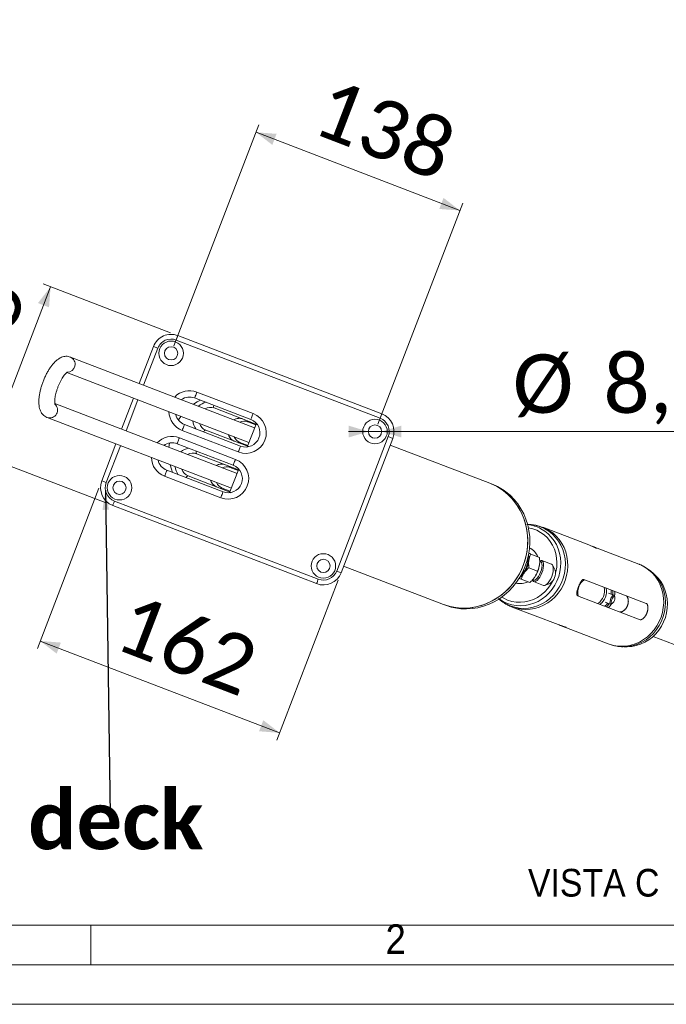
# Model space of a CAD drawing. Header units: millimetres. Extents: x 50 to 4179, y 50 to 2920.
# Tile 2 of 16: x 455 to 864, y 50 to 672. Entities that reach past the tile are written whole.
import ezdxf

# ---------------------------------------------------------------- set-up
doc = ezdxf.new("R2010")
doc.units = ezdxf.units.MM
doc.header["$LTSCALE"] = 5
doc.linetypes.add('SLD-Solido', pattern=[0])
doc.styles.add('SLDTEXTSTYLE0', font='CALIBRIB.TTF')
doc.styles.add('SLDTEXTSTYLE1', font='GOTHIC.TTF', dxfattribs={"width": 0.913})
doc.styles.add('SLDTEXTSTYLE4', font='CALIBRI.TTF')
doc.styles.get("Standard").update_dxf_attribs({"font": 'CALIBRIB.TTF'})
doc.dimstyles.new('SLDDIMSTYLE0', dxfattribs={"dimtxt": 37.041667, "dimasz": 12.5, "dimexe": 0, "dimexo": 0.0625, "dimgap": 9.260417, "dimtad": 1, "dimrnd": 1e-09, "dimzin": 12, "dimdsep": 46, "dimtxsty": 'SLDTEXTSTYLE0', "dimsah": 1, "dimcen": 0.09, "dimadec": 0, "dimazin": 3, "dimtfac": 1, "dimtofl": 0, "dimtmove": 0, "dimatfit": 3, "dimfxl": 0, "dimfrac": 2, "dimtolj": 1, "dimtzin": 12, "dimarcsym": 0})
doc.dimstyles.new('SLDDIMSTYLE3', dxfattribs={"dimtxt": 37.041667, "dimasz": 12.5, "dimexe": 0, "dimexo": 0.0625, "dimgap": 9.260417, "dimtad": 1, "dimrnd": 1e-09, "dimzin": 12, "dimdsep": 46, "dimtxsty": 'SLDTEXTSTYLE0', "dimsah": 1, "dimcen": 0, "dimadec": 0, "dimazin": 3, "dimtfac": 1, "dimtofl": 0, "dimtmove": 0, "dimatfit": 3, "dimfxl": 0, "dimfrac": 2, "dimtolj": 1, "dimtzin": 12, "dimarcsym": 0})
doc.dimstyles.new('SLDDIMSTYLE5', dxfattribs={"dimtxt": 0.18, "dimasz": 12.5, "dimexe": 0, "dimexo": 0.0625, "dimgap": 0, "dimtad": 0, "dimtih": 1, "dimtoh": 1, "dimdec": 0, "dimrnd": 1e-09, "dimzin": 0, "dimdsep": 46, "dimtxsty": 'Standard', "dimsah": 1, "dimcen": 0.09, "dimadec": 0, "dimazin": 0, "dimtfac": 12.5, "dimtdec": 0, "dimtofl": 0, "dimtmove": 0, "dimatfit": 3, "dimfxl": 0, "dimfrac": 2, "dimtolj": 1, "dimtzin": 0, "dimarcsym": 0})
doc.dimstyles.new('SLDDIMSTYLE6', dxfattribs={"dimtxt": 37.041667, "dimasz": 12.5, "dimexe": 0, "dimexo": 0.0625, "dimgap": 9.260417, "dimtad": 1, "dimrnd": 1e-09, "dimzin": 12, "dimdsep": 46, "dimtxsty": 'SLDTEXTSTYLE0', "dimsah": 1, "dimcen": 0, "dimadec": 0, "dimazin": 3, "dimtfac": 1, "dimtmove": 0, "dimatfit": 3, "dimfxl": 0, "dimfrac": 2, "dimtolj": 1, "dimtzin": 12, "dimarcsym": 0})

# ---------------------------------------------------------------- blocks, each defined once
blk = doc.blocks.new('_D_8')
at = {"color": 7, "linetype": 'SLD-Solido', "lineweight": 0}
for q in [(467.07, 786.22), (370.3, 618.62)]:
    blk.add_line((447.07, 751.58), q, dxfattribs=at)
blk.add_solid([(447.07, 751.58), (437.57, 742.63), (444.06, 738.88)], dxfattribs=at)
at = {"color": 7, "linetype": 'SLD-Solido', "lineweight": 0, "insert": (328, 643.05), "char_height": 37.042, "attachment_point": 1, "rotation": 60, "style": 'SLDTEXTSTYLE4'}
blk.add_mtext('R40', dxfattribs=at)
blk = doc.blocks.new('_D_10')
at = {"color": 7, "linetype": 'SLD-Solido', "lineweight": 0}
for p, q in [((552.42, 466.2), (606.06, 605.94)), ((604.27, 601.27), (733.1, 551.82)), ((681.26, 416.75), (734.9, 556.49))]:
    blk.add_line(p, q, dxfattribs=at)
for points in [[(604.27, 601.27), (614.6, 593.29), (617.28, 600.29)], [(733.1, 551.82), (722.78, 559.8), (720.09, 552.8)]]:
    blk.add_solid(points, dxfattribs=at)
at = {"color": 7, "linetype": 'SLD-Solido', "lineweight": 0, "insert": (651.33, 636.11), "char_height": 37.042, "attachment_point": 1, "rotation": 339, "style": 'SLDTEXTSTYLE4'}
blk.add_mtext('138', dxfattribs=at)
blk = doc.blocks.new('_D_11')
at = {"color": 7, "linetype": 'SLD-Solido', "lineweight": 0}
for p, q in [((505.02, 376.21), (466.17, 275.01)), ((656.26, 318.15), (617.41, 216.95)), ((467.97, 279.67), (619.21, 221.62))]:
    blk.add_line(p, q, dxfattribs=at)
for points in [[(467.97, 279.67), (478.29, 271.69), (480.98, 278.69)], [(619.21, 221.62), (608.88, 229.6), (606.19, 222.6)]]:
    blk.add_solid(points, dxfattribs=at)
at = {"color": 7, "linetype": 'SLD-Solido', "lineweight": 0, "insert": (526.22, 310.21), "char_height": 37.042, "attachment_point": 1, "rotation": 339, "style": 'SLDTEXTSTYLE4'}
blk.add_mtext('162', dxfattribs=at)
blk = doc.blocks.new('_D_12')
at = {"color": 7, "linetype": 'SLD-Solido', "lineweight": 0}
for p, q in [((550.26, 474.53), (469.8, 505.42)), ((474.47, 503.62), (433.25, 396.26)), ((509.05, 367.17), (428.59, 398.05))]:
    blk.add_line(p, q, dxfattribs=at)
for points in [[(474.47, 503.62), (466.49, 493.3), (473.49, 490.61)], [(433.25, 396.26), (441.23, 406.59), (434.23, 409.28)]]:
    blk.add_solid(points, dxfattribs=at)
at = {"color": 7, "linetype": 'SLD-Solido', "lineweight": 0, "insert": (394.29, 432.58), "char_height": 37.042, "attachment_point": 1, "rotation": 69, "style": 'SLDTEXTSTYLE4'}
blk.add_mtext('115', dxfattribs=at)
blk = doc.blocks.new('_D_13')
at = {"color": 7, "linetype": 'SLD-Solido', "lineweight": 0}
for p, q in [((675.26, 412.08), (662.76, 412.08)), ((683.66, 412.08), (675.26, 412.08)), ((683.66, 412.08), (911.7, 412.08))]:
    blk.add_line(p, q, dxfattribs=at)
for points in [[(675.26, 412.08), (662.76, 415.83), (662.76, 408.33)], [(683.66, 412.08), (696.16, 408.33), (696.16, 415.83)]]:
    blk.add_solid(points, dxfattribs=at)
at = {"color": 7, "linetype": 'SLD-Solido', "lineweight": 0, "char_height": 37.042, "attachment_point": 1, "style": 'SLDTEXTSTYLE4'}
for s, insert in [('%%c', (766.54, 460.9)), ('8,40', (823.82, 460.9))]:
    blk.add_mtext(s, dxfattribs=dict(at, insert=insert))
blk = doc.blocks.new('SW_NOTE_7')
at = {"color": 0, "linetype": 'Continuous', "lineweight": 0, "char_height": 37.0417, "attachment_point": 1, "style": 'SLDTEXTSTYLE0'}
for s, insert in [('4 screw to fix', (-392.02, 69.59)), ('upper part on deck', (-392.02, 15.2))]:
    blk.add_mtext(s, dxfattribs=dict(at, insert=insert))

msp = doc.modelspace()

# ---------------------------------------------------------------- linework, layer by layer
at = {"color": 7, "linetype": 'SLD-Solido', "lineweight": 15}
for p, q in [((682.689, 420.481), (553.855, 469.936)), ((554.93, 472.736), (683.764, 423.282)), ((530.467, 442.494), (539.427, 465.834)), ((542.227, 464.759), (539.427, 465.834)), ((603.386, 414.503), (486.991, 459.183)), ((484.633, 449.377), (599.803, 405.168)), ((566.943, 437.062), (602.419, 423.444)), ((592.277, 385.562), (477.104, 429.773)), ((519.358, 413.553), (526.884, 433.158)), ((600.986, 419.709), (565.51, 433.327)), ((604.896, 416.601), (577.878, 426.973)), ((472.298, 420.907), (588.693, 376.227)), ((604.103, 416.371), (599.057, 418.308)), ((593.102, 399.171), (557.626, 412.789)), ((559.059, 416.523), (594.535, 402.905)), ((572.502, 412.969), (599.521, 402.598)), ((604.282, 416.837), (598.907, 402.834)), ((555.834, 408.121), (591.31, 394.503)), ((594.04, 405.237), (599.086, 403.3)), ((655.254, 323.897), (687.866, 408.853)), ((690.667, 407.778), (658.055, 322.822)), ((690.667, 407.778), (687.866, 408.853)), ((506.815, 380.878), (515.774, 404.217)), ((589.877, 390.768), (554.4, 404.386)), ((752.072, 379.387), (689.054, 403.577)), ((593.787, 387.66), (566.768, 398.032)), ((547.95, 387.582), (583.426, 373.964)), ((593.173, 387.896), (587.797, 373.893)), ((592.994, 387.43), (587.947, 389.367)), ((509.616, 379.803), (506.815, 380.878)), ((581.992, 370.23), (546.516, 383.848)), ((561.393, 384.028), (588.412, 373.657)), ((582.93, 376.296), (587.976, 374.359)), ((753.411, 378.873), (752.072, 379.387)), ((514.793, 368.175), (643.627, 318.721)), ((642.552, 315.92), (513.718, 365.375)), ((814.501, 340.427), (785.55, 351.54)), ((846.128, 328.286), (817.16, 339.406)), ((777.921, 334.652), (783.364, 332.563)), ((783.964, 330.114), (783.537, 330.278)), ((790.992, 328.182), (784.829, 330.547)), ((658.055, 322.822), (655.254, 323.897)), ((659.668, 327.023), (722.686, 302.833)), ((776.738, 326.001), (782.181, 323.912)), ((793.341, 324.434), (791.754, 327.446)), ((771.829, 318.781), (777.271, 316.692)), ((778.928, 318.274), (779.356, 318.11)), ((811.434, 318.574), (850.912, 303.42)), ((856.343, 321.516), (854.759, 322.96)), ((779.709, 317.209), (785.872, 314.843)), ((786.93, 314.88), (790.126, 316.057)), ((846.97, 293.15), (807.492, 308.305)), ((830.46, 308.593), (827.095, 309.885)), ((831.01, 307.542), (830.763, 308.231)), ((722.686, 302.833), (724.024, 302.319)), ((766.198, 301.127), (795.149, 290.013)), ((824.945, 304.283), (828.31, 302.991)), ((828.777, 303.058), (829.422, 303.404)), ((797.808, 288.992), (826.777, 277.872)), ((855.178, 282.502), (940.879, 249.604)), ((836.754, 276.055), (838.897, 276.068)), ((100, 100), (4105, 100))]:
    msp.add_line(p, q, dxfattribs=at)
at = {"color": 8, "linetype": 'SLD-Solido', "lineweight": 15}
for p, q in [((542.227, 464.759), (533.268, 441.419)), ((529.685, 432.083), (522.159, 412.478)), ((518.575, 403.142), (509.616, 379.803))]:
    msp.add_line(p, q, dxfattribs=at)
at = {"color": 7, "linetype": 'SLD-Solido', "lineweight": 0}
for p, q in [((500, 75), (500, 100)), ((75, 75), (4130, 75)), ((50, 50), (4155, 50))]:
    msp.add_line(p, q, dxfattribs=at)
at = {"color": 7, "linetype": 'SLD-Solido', "lineweight": 15, "flags": 128}
for points in [[(554.93, 472.736), (554.909, 472.682), (554.848, 472.523), (554.749, 472.264), (554.615, 471.916), (554.452, 471.492), (554.266, 471.007), (554.065, 470.482), (553.855, 469.936)], [(566.943, 437.062), (566.664, 436.333), (566.395, 435.633), (566.147, 434.987), (565.93, 434.421), (565.751, 433.957), (565.619, 433.612), (565.537, 433.399), (565.51, 433.327)], [(569.136, 431.935), (567.165, 430.869), (564.763, 429.33)], [(602.419, 423.444), (602.14, 422.715), (601.871, 422.015), (601.623, 421.369), (601.406, 420.803), (601.227, 420.339), (601.095, 419.994), (601.013, 419.781), (600.986, 419.709)], [(683.764, 423.282), (683.744, 423.228), (683.682, 423.068), (683.583, 422.81), (683.449, 422.461), (683.286, 422.037), (683.1, 421.553), (682.899, 421.027), (682.689, 420.481)], [(556.804, 421.673), (556.79, 421.655), (555.191, 419.386)], [(559.059, 416.523), (559.032, 416.451), (558.95, 416.239), (558.818, 415.894), (558.639, 415.429), (558.422, 414.863), (558.174, 414.218), (557.905, 413.517), (557.626, 412.789)], [(549.61, 404.847), (549.28, 402.091), (549.278, 402.068)], [(555.834, 408.121), (555.554, 407.392), (555.285, 406.692), (555.038, 406.046), (554.82, 405.48), (554.642, 405.016), (554.51, 404.671), (554.428, 404.458), (554.4, 404.386)], [(594.535, 402.905), (594.508, 402.833), (594.426, 402.621), (594.294, 402.276), (594.115, 401.811), (593.898, 401.245), (593.65, 400.6), (593.381, 399.899), (593.102, 399.171)], [(591.31, 394.503), (591.03, 393.774), (590.761, 393.074), (590.514, 392.428), (590.296, 391.862), (590.118, 391.398), (589.986, 391.053), (589.904, 390.84), (589.877, 390.768)], [(547.95, 387.582), (547.922, 387.51), (547.841, 387.298), (547.708, 386.953), (547.53, 386.488), (547.313, 385.922), (547.065, 385.277), (546.796, 384.576), (546.516, 383.848)], [(550.07, 391.053), (550.825, 388.301), (551.576, 386.19)], [(583.426, 373.964), (583.398, 373.892), (583.317, 373.68), (583.184, 373.335), (583.006, 372.87), (582.789, 372.304), (582.541, 371.659), (582.272, 370.958), (581.992, 370.23)], [(752.072, 379.387), (752.906, 379.054), (756.151, 377.52), (759.231, 375.665), (762.119, 373.506), (764.789, 371.063), (767.218, 368.356), (769.386, 365.411), (771.272, 362.251), (772.86, 358.906), (774.136, 355.404), (775.09, 351.777), (775.712, 348.056), (775.997, 344.274), (775.943, 340.464), (775.549, 336.66), (774.821, 332.895), (773.763, 329.202), (772.386, 325.614), (770.701, 322.162), (768.723, 318.876), (766.47, 315.786), (763.961, 312.918), (761.218, 310.298), (758.266, 307.949), (755.13, 305.892), (751.839, 304.143), (748.42, 302.72), (744.904, 301.634), (741.323, 300.895), (737.706, 300.51), (734.087, 300.481), (730.496, 300.809), (726.966, 301.491), (723.528, 302.522), (722.686, 302.833)], [(773.114, 327.393), (774.333, 331.037), (775.227, 334.77), (775.788, 338.559), (776.012, 342.37), (775.897, 346.17), (775.443, 349.926), (774.654, 353.604), (773.538, 357.173), (772.104, 360.6), (770.365, 363.856), (768.336, 366.912), (766.035, 369.741), (763.482, 372.319), (760.7, 374.622), (757.713, 376.631), (754.547, 378.328), (752.072, 379.387)], [(762.084, 374.075), (764.859, 371.77), (767.406, 369.191), (769.701, 366.362), (771.724, 363.307), (773.458, 360.053), (774.888, 356.628), (776, 353.062), (776.785, 349.387), (777.236, 345.636), (777.35, 341.84), (777.125, 338.033), (776.563, 334.248), (775.67, 330.519), (774.452, 326.879)], [(514.793, 368.175), (514.583, 367.629), (514.381, 367.103), (514.196, 366.619), (514.033, 366.195), (513.899, 365.847), (513.8, 365.588), (513.738, 365.428), (513.718, 365.375)], [(815.817, 339.875), (816.763, 339.554), (817.899, 339.107), (818.779, 338.696), (819.324, 338.383), (819.478, 338.233), (819.227, 338.293), (818.613, 338.562), (817.701, 339), (816.572, 339.538), (815.34, 340.087), (814.501, 340.427), (814.501, 340.427)], [(783.354, 330.313), (783.399, 330.339), (784.162, 330.612), (784.829, 330.547), (785.369, 330.148), (785.753, 329.435), (785.962, 328.443), (785.986, 327.222), (785.824, 325.834), (785.484, 324.347), (784.982, 322.837)], [(783.964, 330.114), (784.242, 329.958), (784.68, 329.392), (784.943, 328.519), (785.015, 327.391), (784.893, 326.072), (784.582, 324.639), (784.101, 323.175)], [(722.686, 302.833), (725.234, 301.964), (728.722, 301.106), (732.286, 300.6), (735.895, 300.45), (739.517, 300.658), (743.12, 301.221), (746.672, 302.134), (750.143, 303.39), (753.502, 304.978), (756.719, 306.883), (759.767, 309.089), (762.617, 311.576), (765.246, 314.323), (767.629, 317.305), (769.747, 320.496), (771.581, 323.869), (773.114, 327.393)], [(774.452, 326.879), (772.921, 323.359), (771.09, 319.99), (768.975, 316.801), (766.595, 313.822), (763.971, 311.077), (761.125, 308.591), (758.082, 306.385), (754.87, 304.48), (751.516, 302.891), (748.05, 301.633), (744.502, 300.716), (740.903, 300.149), (737.285, 299.937), (733.68, 300.082)], [(791.144, 320.471), (791.646, 321.981), (791.987, 323.468), (792.149, 324.857), (792.125, 326.078), (791.915, 327.07), (791.531, 327.783), (790.992, 328.182)], [(643.627, 318.721), (643.417, 318.174), (643.216, 317.649), (643.03, 317.165), (642.867, 316.74), (642.733, 316.392), (642.634, 316.133), (642.573, 315.974), (642.552, 315.92)], [(784.982, 322.837), (784.344, 321.379), (783.603, 320.046), (782.794, 318.906), (781.959, 318.015), (781.14, 317.418), (780.377, 317.144), (779.709, 317.209), (779.17, 317.608), (778.786, 318.321), (778.769, 318.37)], [(784.101, 323.175), (783.479, 321.766), (782.751, 320.493), (781.96, 319.43), (781.151, 318.64), (780.371, 318.167), (779.667, 318.04), (779.356, 318.11)], [(785.872, 314.843), (786.539, 314.779), (787.302, 315.052), (788.122, 315.649), (788.956, 316.54), (789.765, 317.681), (790.507, 319.013), (791.144, 320.471)], [(856.343, 321.516), (858.309, 319.493), (860.043, 317.213), (861.505, 314.725), (862.674, 312.061), (863.535, 309.258), (864.076, 306.353), (864.29, 303.387), (864.173, 300.399), (863.728, 297.429), (862.96, 294.518), (861.881, 291.704), (860.503, 289.027), (858.847, 286.522), (856.934, 284.224), (854.79, 282.162), (852.444, 280.366), (849.929, 278.859), (847.278, 277.661), (844.526, 276.79), (841.712, 276.257), (838.897, 276.068)], [(828.628, 311.974), (828.795, 310.468), (828.768, 309.242)], [(828.777, 303.058), (828.718, 303.029), (828.31, 302.991), (828.031, 303.292), (827.916, 303.894), (827.978, 304.726), (828.209, 305.685), (828.583, 306.658), (829.053, 307.526), (829.563, 308.185), (830.052, 308.556), (830.46, 308.593), (830.46, 308.593)], [(830.768, 307.832), (831.009, 307.544), (831.084, 306.958), (830.979, 306.164), (830.711, 305.283), (830.32, 304.449), (829.867, 303.789), (829.42, 303.403), (829.047, 303.351), (828.806, 303.639), (828.732, 304.225), (828.837, 305.019), (829.105, 305.9), (829.495, 306.734), (829.948, 307.394), (830.395, 307.779), (830.768, 307.832)], [(830.46, 308.593), (830.738, 308.292), (830.763, 308.231)], [(830.98, 311.071), (831.012, 309.564), (830.851, 307.986)], [(827.527, 303.292), (826.645, 302.213), (825.71, 301.311)], [(829.006, 303.181), (828.07, 301.901), (827.038, 300.802)]]:
    msp.add_lwpolyline(points, dxfattribs=at)
at = {"color": 8, "linetype": 'SLD-Solido', "lineweight": 15, "flags": 128}
for points in [[(577.546, 428.707), (577.521, 428.538), (577.483, 428.066), (577.501, 427.659), (577.575, 427.334), (577.703, 427.102), (577.878, 426.973)], [(572.502, 412.969), (572.286, 412.991), (572.036, 412.904), (571.763, 412.711), (571.478, 412.421), (571.19, 412.045), (571.095, 411.903)], [(566.437, 399.766), (566.412, 399.597), (566.373, 399.125), (566.392, 398.718), (566.466, 398.393), (566.593, 398.161), (566.768, 398.032)], [(561.393, 384.028), (561.176, 384.05), (560.927, 383.963), (560.654, 383.77), (560.368, 383.48), (560.08, 383.104), (559.986, 382.962)], [(784.299, 350.667), (786.696, 349.187), (788.902, 347.414), (790.886, 345.374), (792.621, 343.094), (794.083, 340.606), (795.252, 337.942), (796.113, 335.139), (796.654, 332.234), (796.867, 329.268), (796.751, 326.28), (796.306, 323.31), (795.538, 320.399), (794.458, 317.585), (793.081, 314.908), (791.424, 312.403), (789.511, 310.105), (787.368, 308.043), (785.022, 306.247), (782.507, 304.74), (779.855, 303.542), (777.104, 302.671), (774.289, 302.138), (771.45, 301.949), (768.624, 302.108), (765.85, 302.612), (763.166, 303.455)], [(775.921, 353.357), (778.514, 353.194), (781.377, 352.673), (784.147, 351.803), (786.789, 350.596), (789.265, 349.067), (791.542, 347.237), (793.589, 345.132), (795.379, 342.779), (796.888, 340.211), (798.095, 337.461), (798.983, 334.568), (799.541, 331.571), (799.762, 328.509), (799.642, 325.425), (799.182, 322.36), (798.39, 319.356), (797.276, 316.452), (795.854, 313.689), (794.144, 311.104), (792.17, 308.731), (789.958, 306.604), (787.537, 304.75), (784.941, 303.195), (782.204, 301.959), (779.365, 301.06), (776.46, 300.509), (773.53, 300.315), (770.613, 300.479), (767.75, 300.999), (764.98, 301.869), (764.98, 301.869)], [(785.562, 351.535), (786.877, 350.983), (789.421, 349.63), (791.787, 347.974), (793.947, 346.035), (795.871, 343.84), (797.534, 341.416), (798.914, 338.796), (799.995, 336.013), (800.761, 333.104), (801.202, 330.107), (801.313, 327.061), (801.093, 324.005), (800.544, 320.979), (799.673, 318.023), (798.492, 315.176), (797.016, 312.474), (795.264, 309.953), (793.26, 307.645), (791.029, 305.581), (788.6, 303.787), (786.006, 302.288), (783.279, 301.101), (780.456, 300.244), (777.573, 299.727), (774.668, 299.557), (771.779, 299.736), (768.943, 300.261), (766.198, 301.127)], [(776.418, 351.309), (776.467, 351.301), (779.145, 350.661), (781.713, 349.675), (784.132, 348.359), (786.365, 346.732), (788.378, 344.819), (790.141, 342.649), (791.627, 340.256), (792.813, 337.674), (793.682, 334.944), (794.22, 332.107), (794.419, 329.205), (794.277, 326.283), (793.795, 323.386), (793.596, 322.569)], [(846.128, 328.286), (847.456, 327.729), (850, 326.376), (852.366, 324.72), (854.526, 322.781), (856.449, 320.586), (858.113, 318.162), (859.493, 315.542), (860.574, 312.759), (861.339, 309.85), (861.781, 306.853), (861.892, 303.807), (861.672, 300.751), (861.122, 297.725), (860.252, 294.769), (859.071, 291.922), (857.595, 289.22), (855.843, 286.699), (853.839, 284.391), (851.608, 282.327), (849.179, 280.533), (846.585, 279.034), (843.858, 277.847), (841.035, 276.99), (838.152, 276.473), (835.247, 276.303), (832.358, 276.482), (829.522, 277.007), (826.777, 277.872), (826.777, 277.872)], [(854.776, 322.946), (856.788, 320.872), (858.578, 318.519), (860.087, 315.951), (861.294, 313.202), (862.182, 310.309), (862.741, 307.311), (862.961, 304.25), (862.841, 301.165), (862.381, 298.1), (861.589, 295.096), (860.475, 292.192), (859.053, 289.429), (857.343, 286.844), (855.369, 284.472), (853.157, 282.344), (850.736, 280.49), (848.14, 278.935), (845.403, 277.699), (842.564, 276.8), (839.659, 276.249), (836.764, 276.055)], [(791.562, 317.272), (790.409, 315.27), (788.691, 312.894), (786.717, 310.745), (784.519, 308.856), (782.129, 307.255), (779.584, 305.967), (776.921, 305.01), (774.182, 304.4), (771.408, 304.146), (768.641, 304.252), (765.923, 304.715), (763.295, 305.53)], [(763.295, 305.53), (760.797, 306.683), (759.566, 307.408)]]:
    msp.add_lwpolyline(points, dxfattribs=at)
at = {"color": 7, "linetype": 'SLD-Solido', "lineweight": 15}
for centre, radius in [((550.63, 461.533), 7.75), ((550.63, 461.533), 4.2), ((679.464, 412.079), 7.75), ((679.464, 412.079), 4.2), ((518.018, 376.578), 7.75), ((518.018, 376.578), 4.2), ((646.852, 327.123), 7.75), ((646.852, 327.123), 4.2)]:
    msp.add_circle(centre, radius, dxfattribs=at)
for centre, radius, start, end in [((550.63, 461.533), 12, 69, 159), ((550.63, 461.533), 9, 69, 159), ((562.285, 424.925), 9, 69, 125.251011), ((597.761, 411.307), 13, 249, 69), ((679.464, 412.079), 12, 339, 69), ((562.285, 424.925), 9, 192.748989, 249), ((597.761, 411.307), 9, 249, 69), ((679.464, 412.079), 9, 339, 69), ((551.175, 395.984), 9, 69, 125.251011), ((551.175, 395.984), 9, 192.748989, 249), ((586.651, 382.366), 13, 249, 69), ((586.651, 382.366), 9, 249, 69), ((518.018, 376.578), 12, 159, 249), ((518.018, 376.578), 9, 159, 249), ((740.543, 345.376), 35.883, 53.109539, 68.986401), ((773.621, 330.691), 22.651, 61.87465, 84.078156), ((772.143, 328.917), 10.935, 21.764289, 62.561728), ((761.977, 331.667), 14.198, 315.143891, 2.856109), ((757.357, 333.441), 19.537, 326.435383, 351.564617), ((768.297, 332.065), 8.516, 349.927998, 14.326033), ((646.852, 327.123), 9, 249, 339), ((764.094, 330.855), 19.537, 326.435383, 351.564617), ((787.183, 322.629), 6.417, 333.683296, 16.333698), ((646.852, 327.123), 12, 249, 339), ((766.612, 326.946), 8.239, 303.256606, 328.489363), ((787.047, 321.3), 6.081, 300.422213, 345.560792), ((817.031, 310.535), 9.478, 123.531105, 194.468895), ((771.376, 326.874), 10.902, 255.374343, 296.29964), ((815.029, 311.303), 9.483, 303.552142, 14.447858), ((815.226, 311.227), 10.564, 307.626108, 10.373892), ((818.313, 310.131), 11.432, 353.784202, 7.285687), ((771.307, 324.642), 22.697, 233.932609, 248.979134), ((736.876, 335.822), 35.883, 249.013599, 264.890461), ((818.398, 309.906), 10.335, 307.477637, 322.683732)]:
    msp.add_arc(centre, radius, start, end, dxfattribs=at)
at = {"color": 8, "linetype": 'SLD-Solido', "lineweight": 15}
for centre, radius, start, end in [((484.899, 454.598), 5.04, 269.673405, 65.546599), ((562.285, 424.925), 13, 69, 136.380135), ((574.81, 420.61), 10.179, 101.975104, 132.515486), ((473.811, 425.714), 5.04, 252.472033, 48.287202), ((562.285, 424.925), 13, 181.619865, 249), ((575.488, 420.585), 6.82, 69.492469, 119.69921), ((574.48, 419.751), 10.179, 185.484562, 216.024835), ((575.001, 419.315), 6.82, 198.300761, 248.507559), ((593.555, 413.65), 6.82, 69.492469, 119.69921), ((596.83, 412.371), 6.341, 69.438927, 115.799944), ((599.525, 419.125), 0.942, 186.241308, 240.214485), ((605.284, 417.253), 0.758, 180.784543, 239.251104), ((551.175, 395.984), 13, 69, 136.380135), ((593.067, 412.38), 6.82, 198.300761, 248.507559), ((596.357, 411.139), 6.341, 202.200005, 248.561143), ((593.84, 404.316), 0.942, 77.785683, 131.758626), ((563.701, 391.669), 10.179, 101.975165, 132.515438), ((564.379, 391.644), 6.82, 69.492441, 119.699239), ((599.373, 401.855), 0.758, 78.748923, 137.215542), ((551.175, 395.984), 13, 181.619865, 249), ((563.37, 390.81), 10.179, 185.484514, 216.024896), ((563.891, 390.374), 6.82, 198.30079, 248.507531), ((582.446, 384.709), 6.82, 69.492441, 119.699239), ((585.721, 383.43), 6.341, 69.438857, 115.799995), ((588.416, 390.184), 0.942, 186.241374, 240.214317), ((594.174, 388.312), 0.758, 180.784458, 239.251077), ((581.958, 383.439), 6.82, 198.30079, 248.507531), ((585.248, 382.198), 6.341, 202.200056, 248.561073), ((582.731, 375.375), 0.942, 77.785515, 131.758692), ((588.264, 372.914), 0.758, 78.748896, 137.215457), ((773.408, 323.786), 23.482, 228.429352, 248.965761)]:
    msp.add_arc(centre, radius, start, end, dxfattribs=at)
at = {"color": 7, "linetype": 'SLD-Solido', "lineweight": 15}
for points, knots in [([(486.991, 459.183), (486.528, 459.33), (485.602, 459.622), (484.157, 459.688), (482.747, 459.503), (481.37, 459.067), (480.002, 458.385), (478.611, 457.426), (477.187, 456.157), (475.769, 454.586), (474.406, 452.777), (473.136, 450.806), (471.965, 448.713), (470.896, 446.521), (469.935, 444.257), (469.091, 441.947), (468.374, 439.621), (467.795, 437.306), (467.365, 435.025), (467.097, 432.792), (467.01, 430.615), (467.133, 428.569), (467.475, 426.729), (468.016, 425.14), (468.742, 423.781), (469.649, 422.629), (470.734, 421.691), (471.659, 421.163), (472.197, 420.947), (472.298, 420.907)], [0, 0, 0, 0, 0.03027523, 0.06049182, 0.09074482, 0.12217926, 0.15608204, 0.19381253, 0.23596972, 0.28081036, 0.32496395, 0.36790311, 0.40992389, 0.45136385, 0.49248615, 0.53350081, 0.57457683, 0.61586584, 0.65759264, 0.70005198, 0.74366032, 0.78898589, 0.83119028, 0.86876631, 0.90244878, 0.93376547, 0.96377722, 0.99320114, 1, 1, 1, 1]), ([(477.223, 429.149), (477.227, 429.141), (477.246, 429.103), (477.169, 429.31), (477.09, 429.792), (477.033, 430.585), (477.056, 431.648), (477.182, 432.967), (477.432, 434.498), (477.813, 436.191), (478.324, 437.989), (478.953, 439.832), (479.685, 441.661), (480.496, 443.417), (481.357, 445.042), (482.236, 446.486), (483.092, 447.703), (483.875, 448.654), (484.517, 449.296), (484.943, 449.647), (485.171, 449.776), (485.134, 449.761), (485.124, 449.757)], [0, 0, 0, 0, 0.0103972, 0.0537076, 0.098697, 0.1466244, 0.1977866, 0.251883, 0.308351, 0.3665805, 0.4260205, 0.4862075, 0.5467499, 0.6072687, 0.667338, 0.7265757, 0.7845351, 0.8406922, 0.8944967, 0.9399434, 0.983063, 1, 1, 1, 1]), ([(590.34, 419.511), (590.4, 419.553), (590.864, 419.87), (591.843, 420.209), (593.215, 420.481), (594.619, 420.448), (595.499, 420.176), (595.944, 420.038)], [0, 0, 0, 0, 0.0354979, 0.2718917, 0.5104894, 0.7520375, 1, 1, 1, 1]), ([(590.569, 406.034), (590.385, 406.111), (589.772, 406.368), (588.816, 406.997), (587.827, 408.024), (587.122, 409.098), (586.872, 409.871), (586.776, 410.168)], [0, 0, 0, 0, 0.1067455, 0.3549198, 0.6024566, 0.8474476, 1, 1, 1, 1]), ([(579.23, 390.57), (579.291, 390.612), (579.755, 390.929), (580.733, 391.268), (582.106, 391.54), (583.51, 391.507), (584.389, 391.235), (584.835, 391.097)], [0, 0, 0, 0, 0.035498, 0.2718918, 0.5104895, 0.7520375, 1, 1, 1, 1]), ([(579.459, 377.093), (579.275, 377.17), (578.663, 377.427), (577.706, 378.056), (576.717, 379.083), (576.013, 380.157), (575.763, 380.93), (575.667, 381.227)], [0, 0, 0, 0, 0.1067455, 0.3549198, 0.6024566, 0.8474476, 1, 1, 1, 1]), ([(785.556, 351.517), (784.761, 351.807), (783.047, 352.433), (780.305, 353.015), (777.74, 353.347), (776.137, 353.329), (775.509, 353.321)], [0, 0, 0, 0, 0.2468175, 0.5323104, 0.8168116, 1, 1, 1, 1]), ([(776.682, 330.575), (776.669, 330.472), (776.569, 329.694), (776.51, 328.176), (776.662, 326.73), (776.738, 326.001)], [0, 0, 0, 0, 0.0700883, 0.5307841, 1, 1, 1, 1]), ([(777.921, 334.652), (777.644, 334.019), (777.085, 332.741), (776.817, 331.302), (776.682, 330.575)], [0, 0, 0, 0, 0.4954563, 1, 1, 1, 1]), ([(776.7, 335.121), (776.892, 335.047), (777.241, 334.913), (777.709, 334.733), (777.921, 334.652)], [0, 0, 0, 0, 0.5472331, 1, 1, 1, 1]), ([(783.42, 327.989), (783.433, 328.092), (783.533, 328.87), (783.592, 330.389), (783.44, 331.834), (783.364, 332.563)], [0, 0, 0, 0, 0.0700863, 0.5307831, 1, 1, 1, 1]), ([(773.636, 322.64), (773.695, 322.725), (774.141, 323.371), (775.114, 324.538), (776.193, 325.511), (776.738, 326.001)], [0, 0, 0, 0, 0.07008826, 0.53078415, 1, 1, 1, 1]), ([(782.181, 323.912), (781.963, 323.256), (781.524, 321.933), (780.759, 320.684), (780.374, 320.053)], [0, 0, 0, 0, 0.49545775, 1, 1, 1, 1]), ([(782.181, 323.912), (782.458, 324.545), (783.017, 325.823), (783.285, 327.262), (783.42, 327.989)], [0, 0, 0, 0, 0.4954577, 1, 1, 1, 1]), ([(854.755, 322.918), (854.534, 323.132), (853.605, 324.037), (851.752, 325.392), (849.219, 326.917), (847.325, 327.865), (846.263, 328.22), (846.135, 328.263)], [0, 0, 0, 0, 0.09043857, 0.38105055, 0.67098899, 0.96012457, 1, 1, 1, 1]), ([(770.558, 319.269), (770.765, 319.19), (771.129, 319.05), (771.617, 318.862), (771.829, 318.781)], [0, 0, 0, 0, 0.5666575, 1, 1, 1, 1]), ([(771.829, 318.781), (772.046, 319.437), (772.486, 320.76), (773.25, 322.01), (773.636, 322.64)], [0, 0, 0, 0, 0.4954563, 1, 1, 1, 1]), ([(780.374, 320.053), (780.315, 319.968), (779.868, 319.322), (778.896, 318.155), (777.816, 317.183), (777.271, 316.692)], [0, 0, 0, 0, 0.0700863, 0.5307831, 1, 1, 1, 1]), ([(807.492, 308.305), (807.443, 308.327), (807.347, 308.372), (807.228, 308.479), (807.145, 308.593), (807.088, 308.703), (807.04, 308.823), (806.999, 308.973), (806.97, 309.157), (806.954, 309.36), (806.954, 309.564), (806.967, 309.807), (806.988, 310.013), (807.025, 310.28), (807.074, 310.564), (807.139, 310.87), (807.207, 311.157), (807.273, 311.416), (807.346, 311.68), (807.415, 311.915), (807.477, 312.119), (807.543, 312.331), (807.614, 312.551), (807.699, 312.806), (807.798, 313.092), (807.924, 313.445), (808.07, 313.84), (808.211, 314.203), (808.341, 314.527), (808.455, 314.806), (808.598, 315.143), (808.759, 315.509), (808.91, 315.837), (809.062, 316.154), (809.199, 316.427), (809.349, 316.711), (809.501, 316.985), (809.64, 317.22), (809.795, 317.464), (809.918, 317.645), (810.069, 317.848), (810.222, 318.035), (810.375, 318.197), (810.528, 318.334), (810.647, 318.425), (810.792, 318.514), (810.906, 318.566), (811.021, 318.6), (811.108, 318.616), (811.222, 318.622), (811.33, 318.61), (811.408, 318.583), (811.434, 318.574)], [0, 0, 0, 0, 0.02599, 0.0519789, 0.0779663, 0.0919011, 0.1058655, 0.1318523, 0.151302, 0.170829, 0.1977293, 0.211656, 0.2379851, 0.2511421, 0.2774696, 0.3047287, 0.3188415, 0.3387099, 0.3586563, 0.371944, 0.3852091, 0.398498, 0.4127425, 0.4270163, 0.4466087, 0.4662795, 0.4924594, 0.5196095, 0.5336903, 0.5530074, 0.5723986, 0.5982079, 0.6249383, 0.6387817, 0.6647708, 0.6842245, 0.7037483, 0.7306437, 0.7445609, 0.7710108, 0.7842263, 0.8106773, 0.838073, 0.8522637, 0.878754, 0.891989, 0.9184808, 0.9317424, 0.9459631, 0.9602165, 0.9866726, 1, 1, 1, 1]), ([(757.512, 306.542), (757.684, 306.372), (758.56, 305.505), (760.352, 304.18), (762.814, 302.637), (764.802, 301.678), (765.932, 301.232), (766.198, 301.127)], [0, 0, 0, 0, 0.0705579, 0.3586861, 0.6461619, 0.9167296, 1, 1, 1, 1]), ([(834.198, 298.053), (834.249, 298.037), (834.35, 298.005), (834.536, 297.991), (834.747, 298.003), (834.978, 298.044), (835.226, 298.111), (835.488, 298.206), (835.764, 298.328), (836.055, 298.48), (836.355, 298.661), (836.663, 298.874), (836.974, 299.118), (837.285, 299.393), (837.591, 299.699), (837.889, 300.036), (838.175, 300.405), (838.436, 300.791), (838.669, 301.188), (838.874, 301.593), (839.057, 302.018), (839.209, 302.444), (839.33, 302.865), (839.424, 303.278), (839.494, 303.696), (839.539, 304.113), (839.559, 304.523), (839.557, 304.926), (839.532, 305.322), (839.485, 305.712), (839.417, 306.091), (839.328, 306.458), (839.221, 306.804), (839.098, 307.125), (838.962, 307.417), (838.814, 307.677), (838.657, 307.903), (838.49, 308.091), (838.316, 308.239), (838.199, 308.295), (838.14, 308.323)], [0, 0, 0, 0, 0.0246978, 0.0495856, 0.0750474, 0.1007035, 0.1253999, 0.1502566, 0.1755981, 0.2010993, 0.2272322, 0.2535303, 0.2803504, 0.307353, 0.3345719, 0.361994, 0.3900756, 0.4184, 0.4441392, 0.4700781, 0.4966592, 0.5234671, 0.5476517, 0.5720038, 0.5968723, 0.6219133, 0.6465149, 0.6712707, 0.6964949, 0.721877, 0.7482438, 0.7747833, 0.8018592, 0.8291211, 0.8563104, 0.8837043, 0.911775, 0.9400995, 0.9698869, 1, 1, 1, 1]), ([(850.912, 303.42), (850.944, 303.406), (851.007, 303.379), (851.098, 303.319), (851.187, 303.246), (851.288, 303.141), (851.388, 303.008), (851.484, 302.846), (851.575, 302.661), (851.649, 302.471), (851.722, 302.24), (851.779, 302.017), (851.83, 301.754), (851.871, 301.471), (851.897, 301.197), (851.911, 300.91), (851.915, 300.648), (851.907, 300.315), (851.886, 300.006), (851.857, 299.72), (851.828, 299.497), (851.781, 299.201), (851.725, 298.907), (851.642, 298.545), (851.544, 298.176), (851.426, 297.804), (851.295, 297.437), (851.169, 297.117), (851.018, 296.776), (850.854, 296.437), (850.694, 296.136), (850.506, 295.813), (850.333, 295.537), (850.135, 295.249), (849.929, 294.97), (849.735, 294.73), (849.516, 294.479), (849.339, 294.292), (849.12, 294.079), (848.898, 293.88), (848.675, 293.703), (848.455, 293.546), (848.283, 293.437), (848.077, 293.324), (847.917, 293.249), (847.761, 293.189), (847.644, 293.152), (847.513, 293.121), (847.374, 293.1), (847.23, 293.096), (847.093, 293.11), (847.012, 293.137), (846.97, 293.15)], [0, 0, 0, 0, 0.0164443, 0.0328864, 0.0493307, 0.0662422, 0.0920277, 0.1113223, 0.1306944, 0.1573832, 0.1711991, 0.1973366, 0.2168963, 0.2365317, 0.26358, 0.2775805, 0.2974417, 0.3173782, 0.3439145, 0.3571979, 0.3714225, 0.3856755, 0.4120415, 0.4252159, 0.4515823, 0.4789308, 0.4931172, 0.5190182, 0.5384028, 0.5578634, 0.5847027, 0.5986109, 0.6244665, 0.643818, 0.6632419, 0.6899996, 0.7038476, 0.7301344, 0.7432697, 0.7695559, 0.7967663, 0.8108572, 0.8374095, 0.8506791, 0.8772329, 0.8905251, 0.9047701, 0.9190457, 0.9390709, 0.9590977, 0.9791243, 1, 1, 1, 1]), ([(795.149, 290.013), (795.556, 289.864), (796.369, 289.566), (797.669, 289.167), (798.838, 288.83), (799.748, 288.562), (800.277, 288.372), (800.369, 288.277), (800.026, 288.302), (799.29, 288.476), (798.255, 288.815), (797.279, 289.192), (796.704, 289.45), (796.536, 289.526)], [0, 0, 0, 0, 0.0957029, 0.1913806, 0.2877041, 0.3844828, 0.48055, 0.5758485, 0.6715198, 0.7681185, 0.864765, 0.9605081, 1, 1, 1, 1]), ([(826.777, 277.872), (827.655, 277.564), (829.457, 276.931), (832.287, 276.354), (834.748, 276.055), (836.243, 276.084), (836.763, 276.093)], [0, 0, 0, 0, 0.27353303, 0.56079439, 0.84706715, 1, 1, 1, 1])]:
    msp.add_open_spline(points, degree=3, knots=knots, dxfattribs=at)

# ---------------------------------------------------------------- block references
at = {"color": 7, "linetype": 'Continuous', "lineweight": 0}
msp.add_blockref('SW_NOTE_7', (512.176, 169.828), dxfattribs=at)

# ---------------------------------------------------------------- texts
at = {"color": 7, "linetype": 'Continuous', "lineweight": 0, "style": 'SLDTEXTSTYLE1'}
for s, insert, char_height, attachment_point in [('VISTA C', (817.667, 135.608), 17.5, 2), ('2', (686.169, 100.592), 18.81, 1)]:
    msp.add_mtext(s, dxfattribs=dict(at, insert=insert, char_height=char_height, attachment_point=attachment_point))

# ---------------------------------------------------------------- dimensions: what is measured, and where the dimension line sits
at = {"color": 7, "linetype": 'SLD-Solido', "lineweight": 0}
dim = msp.add_radius_dim(center=(467.066, 786.223), mpoint=(447.066, 751.582), dimstyle='SLDDIMSTYLE3', dxfattribs=at)
dim.commit()
dim.dimension.update_dxf_attribs({"geometry": '_D_8', "text_midpoint": (388.361, 649.901), "dimtype": 164})
for base, p1, p2, angle, picture, middle in [((733.105, 551.818), (550.63, 461.533), (679.464, 412.079), 339, '_D_10', (668.688, 576.545)), ((433.253, 396.262), (554.93, 472.736), (513.718, 365.375), 69, '_D_12', (453.859, 449.943)), ((619.206, 221.618), (506.815, 380.878), (658.055, 322.822), 339, '_D_11', (543.586, 250.646))]:
    dim = msp.add_linear_dim(base=base, p1=p1, p2=p2, angle=angle, dimstyle='SLDDIMSTYLE0', dxfattribs=at)
    dim.commit()
    dim.dimension.update_dxf_attribs({"geometry": picture, "text_midpoint": middle, "dimtype": 160})
dim = msp.add_diameter_dim_2p(p1=(683.664, 412.079), p2=(675.264, 412.079), dimstyle='SLDDIMSTYLE6', dxfattribs=at)
dim.commit()
dim.dimension.update_dxf_attribs({"geometry": '_D_13', "text_midpoint": (842.053, 412.079), "dimtype": 163})

# ---------------------------------------------------------------- leaders
at = {"color": 7, "linetype": 'Continuous', "lineweight": 0}
msp.add_leader([(509.14, 375.103), (512.176, 169.828)], dimstyle='SLDDIMSTYLE5', dxfattribs=at)

doc.saveas('drawing.dxf')
